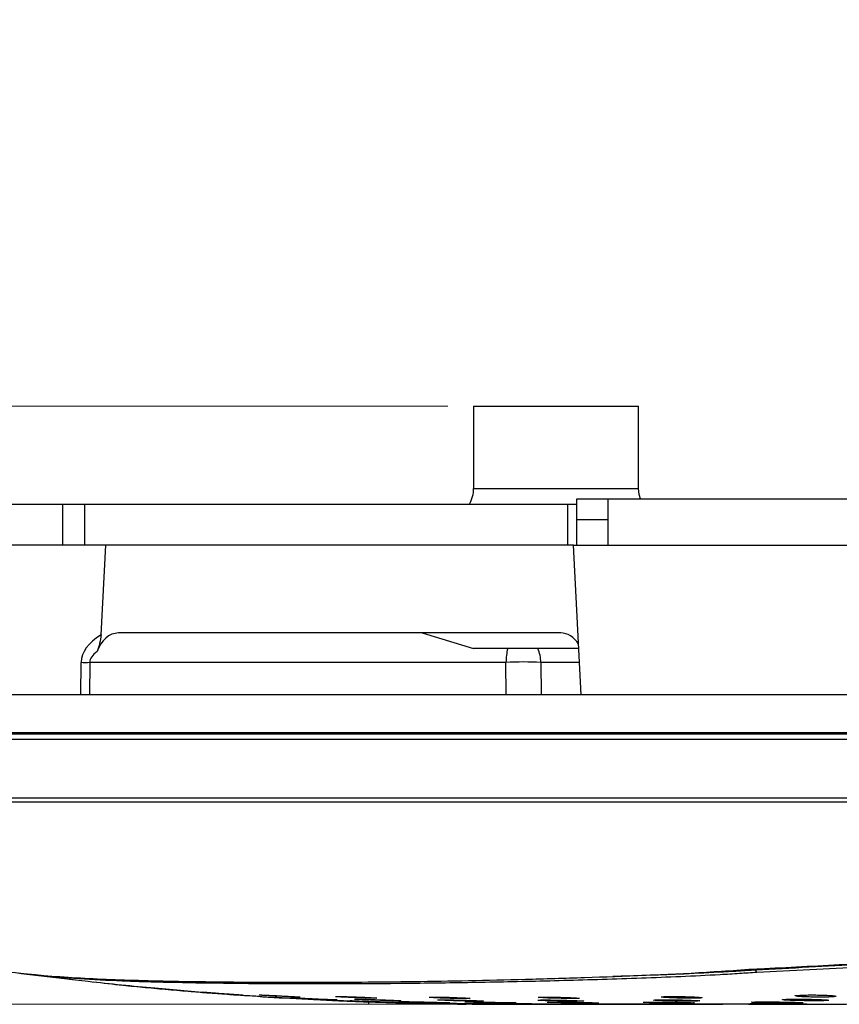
# Model space of a CAD drawing. Header units: millimetres. Extents: x 25 to 1935, y 715 to 2336.
# Tile 42 of 252: x 179 to 195, y 1162 to 1181. Entities that reach past the tile are written whole.
import ezdxf

# ---------------------------------------------------------------- set-up
doc = ezdxf.new("R2010")
doc.units = ezdxf.units.MM
doc.header["$LTSCALE"] = 2
doc.layers.get('0').update_dxf_attribs({"color": 2})
doc.styles.add('FS2312', font='simsun.ttf', dxfattribs={"width": 0.8})
doc.dimstyles.new('STANDARD$0', dxfattribs={"dimtxt": 3.5, "dimasz": 3, "dimexe": 1.5, "dimexo": 0.5, "dimgap": 1.5, "dimtad": 1, "dimdec": 1, "dimlfac": 5, "dimdsep": 46, "dimtxsty": 'FS2312', "dimblk1": 'OPEN', "dimblk2": 'OPEN', "dimsah": 1, "dimcen": 0, "dimclrd": 4, "dimclre": 4, "dimclrt": 4, "dimadec": 0, "dimazin": 0, "dimtfac": 1, "dimtdec": 1, "dimtmove": 1, "dimatfit": 0, "dimldrblk": 'OPEN', "dimfxl": 1, "dimtolj": 1, "dimtzin": 0, "dimlwd": 18, "dimlwe": 18, "dimarcsym": 1})

# ---------------------------------------------------------------- blocks, each defined once
blk = doc.blocks.new('_OPEN')
at = {"color": 0}
for p, q in [((-0.966, 0.259), (0, 0)), ((0, 0), (-1, 0)), ((0, 0), (-0.966, -0.259))]:
    blk.add_line(p, q, dxfattribs=at)
blk = doc.blocks.new('*D37')
at = {"color": 4, "lineweight": 18, "transparency": 16777216}
for p, q in [((187.591, 1173.952), (157.971, 1173.952)), ((159.471, 1170.952), (159.471, 1165.352)), ((209.035, 1162.352), (157.971, 1162.352))]:
    blk.add_line(p, q, dxfattribs=at)
at = {"layer": 'Defpoints', "color": 0, "transparency": 16777216}
for p in [(188.091, 1173.952), (159.471, 1162.352), (209.535, 1162.352)]:
    blk.add_point(p, dxfattribs=at)
at = {"color": 4, "lineweight": 18, "transparency": 16777216, "xscale": 3, "yscale": 3, "zscale": 3}
for p, rotation in [((159.471, 1173.952), 90), ((159.471, 1162.352), 270)]:
    blk.add_blockref('_OPEN', p, dxfattribs=dict(at, rotation=rotation))
at = {"color": 4, "transparency": 16777216, "insert": (156.221, 1168.152), "char_height": 3.5, "attachment_point": 5, "rotation": 90, "style": 'FS2312'}
blk.add_mtext('\\A1;58', dxfattribs=at)
blk = doc.blocks.new('*D41')
at = {"color": 4, "lineweight": 18, "transparency": 16777216}
for p, q in [((174.691, 1172.552), (174.691, 1196.538)), ((344.691, 1172.552), (344.691, 1196.538)), ((177.691, 1195.038), (341.691, 1195.038))]:
    blk.add_line(p, q, dxfattribs=at)
at = {"layer": 'Defpoints', "color": 0, "transparency": 16777216}
for p in [(344.691, 1195.038), (174.691, 1172.052), (344.691, 1172.052)]:
    blk.add_point(p, dxfattribs=at)
at = {"color": 4, "lineweight": 18, "transparency": 16777216, "xscale": 3, "yscale": 3, "zscale": 3, "rotation": 180}
blk.add_blockref('_OPEN', (174.691, 1195.038), dxfattribs=at)
at = {"color": 4, "lineweight": 18, "transparency": 16777216, "xscale": 3, "yscale": 3, "zscale": 3}
blk.add_blockref('_OPEN', (344.691, 1195.038), dxfattribs=at)
at = {"color": 4, "transparency": 16777216, "insert": (259.691, 1198.288), "char_height": 3.5, "attachment_point": 5, "style": 'FS2312'}
blk.add_mtext('\\A1;850', dxfattribs=at)

msp = doc.modelspace()

# ---------------------------------------------------------------- linework, layer by layer
at = {"color": 2, "linetype": 'Continuous', "lineweight": 30}
for p, q in [((188.091, 1173.952), (188.091, 1172.352)), ((188.091, 1173.952), (189.691, 1173.952)), ((189.691, 1173.952), (191.291, 1173.952)), ((191.291, 1172.352), (191.291, 1173.952)), ((188.091, 1172.352), (189.691, 1172.352)), ((189.691, 1172.352), (191.291, 1172.352)), ((190.091, 1171.752), (190.091, 1172.152)), ((190.091, 1172.152), (190.691, 1172.152)), ((190.691, 1172.152), (190.691, 1171.752)), ((190.691, 1172.152), (206.491, 1172.152)), ((175.291, 1172.052), (180.124, 1172.052)), ((180.124, 1171.252), (180.124, 1172.052)), ((180.124, 1172.052), (180.548, 1172.052)), ((180.548, 1172.052), (180.548, 1171.252)), ((180.548, 1172.052), (189.916, 1172.052)), ((189.916, 1171.252), (189.916, 1172.052)), ((189.916, 1172.052), (190.091, 1172.052)), ((190.091, 1171.752), (190.691, 1171.752)), ((190.091, 1171.252), (190.091, 1171.752)), ((190.691, 1171.752), (190.691, 1171.252)), ((180.398, 1171.252), (174.639, 1171.252)), ((180.548, 1171.252), (180.398, 1171.252)), ((189.916, 1171.252), (180.548, 1171.252)), ((180.867, 1169.518), (180.958, 1171.252)), ((190.025, 1171.252), (189.916, 1171.252)), ((190.025, 1171.252), (226.591, 1171.252)), ((190.177, 1168.352), (190.025, 1171.252)), ((189.779, 1169.552), (181.204, 1169.552)), ((187.091, 1169.552), (188.091, 1169.252)), ((190.13, 1169.252), (188.091, 1169.252)), ((180.472, 1168.352), (180.48, 1168.983)), ((180.649, 1168.983), (180.641, 1168.352)), ((188.718, 1168.983), (180.649, 1168.983)), ((188.725, 1168.352), (188.718, 1168.983)), ((190.144, 1168.983), (189.395, 1168.983)), ((189.395, 1168.983), (189.402, 1168.352)), ((346.722, 1168.352), (172.661, 1168.352)), ((172.724, 1167.625), (203.743, 1167.625)), ((203.743, 1167.59), (172.724, 1167.59)), ((203.575, 1167.49), (176.711, 1167.49)), ((203.592, 1166.269), (177.314, 1166.269)), ((177.319, 1166.355), (203.592, 1166.355)), ((179.315, 1162.95), (180.326, 1162.834)), ((193.194, 1163.014), (193.43, 1163.031)), ((193.43, 1163.031), (193.438, 1163.03)), ((193.437, 1163.03), (193.448, 1163.031)), ((193.443, 1163.032), (193.448, 1163.031)), ((186.035, 1162.4), (186.688, 1162.381)), ((186.058, 1162.367), (186.058, 1162.404)), ((187.771, 1162.36), (188.066, 1162.356)), ((188.701, 1162.352), (188.782, 1162.352)), ((188.942, 1162.352), (189.183, 1162.352)), ((190.362, 1162.352), (189.895, 1162.352)), ((190.362, 1162.352), (190.904, 1162.352)), ((191.512, 1162.352), (190.904, 1162.352)), ((191.512, 1162.352), (192.19, 1162.352)), ((192.936, 1162.352), (192.19, 1162.352)), ((193.726, 1162.352), (192.926, 1162.352)), ((194.576, 1162.352), (195.313, 1162.352))]:
    msp.add_line(p, q, dxfattribs=at)
at = {"color": 2, "linetype": 'Continuous', "lineweight": 30, "flags": 128}
for points in [[(191.325, 1172.152), (191.302, 1172.235), (191.291, 1172.352)], [(190.143, 1162.466), (190.105, 1162.464), (190.026, 1162.462), (189.916, 1162.463), (189.787, 1162.465), (189.653, 1162.468), (189.53, 1162.472), (189.43, 1162.477), (189.366, 1162.482), (189.345, 1162.487), (189.369, 1162.49), (189.436, 1162.492), (189.537, 1162.492), (189.662, 1162.491), (189.745, 1162.489), (189.745, 1162.489)]]:
    msp.add_lwpolyline(points, dxfattribs=at)
at = {"color": 2, "linetype": 'Continuous', "lineweight": 30}
for centre, radius, start, end in [((187.491, 1172.352), 0.6, 330, 0), ((189.966, 1168.964), 1.248, 166.6396, 179.0901), ((188.609, 1168.959), 0.786, 1.7781, 21.8822), ((180.564, 1175.994), 7.011, 269.3102, 270.6898), ((189.056, 1160.855), 8.135, 87.6156, 92.3844), ((193.526, 1163.61), 0.588, 272.8604, 273.4964), ((193.615, 1163.02), 0.0598, 177.6847, 237.6834)]:
    msp.add_arc(centre, radius, start, end, dxfattribs=at)
for centre, major_axis, ratio, start_param, end_param in [((182.849, 1168.931), (2.369, -0.058), 0.421461, 2.572095, 3.14696), ((181.204, 1168.952), (0, 0.6), 0.752487, 0, 1.15938), ((189.779, 1168.952), (0, 0.6), 0.752487, 5.408926, 6.283185), ((182.849, 1168.952), (2.2, -0.033), 0.272311, 2.785381, 3.144438)]:
    msp.add_ellipse(centre, major_axis=major_axis, ratio=ratio, start_param=start_param, end_param=end_param, dxfattribs=at)
for points, knots in [([(180.867, 1169.518), (180.864, 1169.46), (180.853, 1169.405), (180.825, 1169.297), (180.807, 1169.244), (180.79, 1169.192)], [0, 0, 0, 0, 0.5, 0.5, 1, 1, 1, 1]), ([(193.443, 1163.032), (193.505, 1163.035), (194.118, 1163.065), (195.282, 1163.127), (196.954, 1163.211), (198.519, 1163.273), (199.96, 1163.316), (201.263, 1163.347), (202.576, 1163.364), (203.673, 1163.37), (204.331, 1163.374), (204.551, 1163.375)], [0, 0, 0, 0, 0.0171891, 0.1718565, 0.3265037, 0.4808484, 0.5962369, 0.7116078, 0.8268581, 0.9421738, 1, 1, 1, 1]), ([(193.562, 1163.023), (194.246, 1163.058), (195.194, 1163.107), (196.287, 1163.163), (197.234, 1163.206), (198.196, 1163.243), (199.168, 1163.273), (200.142, 1163.301), (201.403, 1163.332), (202.677, 1163.345), (203.384, 1163.349), (203.526, 1163.35)], [0, 0, 0, 0, 0.214148, 0.29686, 0.338241, 0.503771, 0.586439, 0.627757, 0.793233, 0.958723, 1, 1, 1, 1]), ([(203.528, 1163.29), (203.387, 1163.29), (202.68, 1163.286), (201.41, 1163.273), (200.152, 1163.243), (199.179, 1163.215), (198.21, 1163.185), (197.25, 1163.149), (196.305, 1163.107), (195.214, 1163.052), (194.266, 1163.004), (193.582, 1162.969)], [0, 0, 0, 0, 0.041323, 0.206693, 0.37209, 0.413414, 0.496069, 0.66147, 0.702798, 0.785465, 1, 1, 1, 1]), ([(178.762, 1163.021), (178.779, 1163.019), (178.82, 1163.014), (179.292, 1162.95), (179.929, 1162.894), (180.791, 1162.843), (181.486, 1162.819), (182.258, 1162.8), (183.098, 1162.788), (183.994, 1162.78), (184.937, 1162.778), (185.917, 1162.783), (186.931, 1162.794), (187.986, 1162.811), (189.086, 1162.836), (190.619, 1162.883), (192.014, 1162.935), (192.999, 1163.001), (193.196, 1163.014)], [0, 0, 0, 0, 0.0047946, 0.0121373, 0.1395257, 0.203247, 0.2670662, 0.3307448, 0.3946926, 0.4583536, 0.5221736, 0.585838, 0.6495303, 0.7133645, 0.7770678, 0.8407711, 0.9681449, 1, 1, 1, 1]), ([(193.583, 1162.969), (193.472, 1162.962), (193.235, 1162.946), (192.743, 1162.917), (191.852, 1162.874), (190.833, 1162.839), (189.838, 1162.81), (188.866, 1162.787), (187.705, 1162.765), (186.386, 1162.75), (185.336, 1162.745), (184.324, 1162.747), (183.359, 1162.754), (182.475, 1162.768), (181.831, 1162.784), (181.23, 1162.802), (180.675, 1162.83), (179.986, 1162.877), (179.556, 1162.924), (179.261, 1162.956)], [0, 0, 0, 0, 0.018283, 0.03903, 0.080518, 0.163486, 0.204973, 0.246465, 0.329491, 0.412484, 0.495457, 0.536933, 0.619925, 0.702941, 0.744429, 0.785917, 0.868907, 0.910388, 1, 1, 1, 1]), ([(190.79, 1162.897), (191.219, 1162.91), (191.902, 1162.932), (192.717, 1162.971), (193.208, 1162.999), (193.444, 1163.015), (193.555, 1163.022)], [0, 0, 0, 0, 0.466856, 0.741718, 0.879051, 1, 1, 1, 1]), ([(193.201, 1163.013), (193.236, 1163.016), (193.314, 1163.021), (193.393, 1163.027), (193.437, 1163.03)], [0, 0, 0, 0, 0.436026, 1, 1, 1, 1]), ([(193.43, 1163.031), (193.432, 1163.031), (193.436, 1163.031), (193.441, 1163.031), (193.443, 1163.032)], [0, 0, 0, 0, 0.463423, 1, 1, 1, 1]), ([(193.562, 1163.023), (193.562, 1163.017), (193.564, 1163.003), (193.568, 1162.987), (193.573, 1162.977), (193.578, 1162.972), (193.58, 1162.97), (193.582, 1162.969)], [0, 0, 0, 0, 0.2271265, 0.4998067, 0.7008061, 0.8381621, 1, 1, 1, 1]), ([(179.645, 1162.916), (179.968, 1162.876), (180.724, 1162.782), (181.854, 1162.671), (182.978, 1162.575), (183.927, 1162.508), (184.705, 1162.462), (185.287, 1162.433), (185.731, 1162.414), (186.087, 1162.4), (186.397, 1162.389), (186.594, 1162.383), (186.691, 1162.38)], [0, 0, 0, 0, 0.134077, 0.313174, 0.468301, 0.599413, 0.706491, 0.789533, 0.841589, 0.887485, 0.944586, 1, 1, 1, 1]), ([(180.71, 1162.79), (180.904, 1162.767), (181.242, 1162.726), (181.728, 1162.68), (182.169, 1162.639), (182.581, 1162.605), (182.887, 1162.579), (183.044, 1162.568), (183.086, 1162.565)], [0, 0, 0, 0, 0.244623, 0.427651, 0.613373, 0.801791, 0.948029, 1, 1, 1, 1]), ([(182.812, 1162.586), (182.812, 1162.587), (182.804, 1162.587), (182.831, 1162.585), (182.895, 1162.58), (182.999, 1162.573), (183.11, 1162.565), (183.183, 1162.56), (183.211, 1162.558)], [0, 0, 0, 0, 0.008238, 0.222104, 0.435972, 0.650249, 0.865079, 1, 1, 1, 1]), ([(183.608, 1162.529), (183.599, 1162.53), (183.579, 1162.531), (183.497, 1162.536), (183.386, 1162.543), (183.254, 1162.553), (183.117, 1162.563), (182.991, 1162.572), (182.888, 1162.58), (182.85, 1162.583), (182.832, 1162.585)], [0, 0, 0, 0, 0.1245362, 0.2490835, 0.373811, 0.498822, 0.624123, 0.7495762, 0.8749413, 1, 1, 1, 1]), ([(183.211, 1162.558), (183.256, 1162.555), (183.346, 1162.548), (183.466, 1162.54), (183.556, 1162.534), (183.607, 1162.53), (183.606, 1162.53), (183.606, 1162.53)], [0, 0, 0, 0, 0.215386, 0.430783, 0.645952, 0.860676, 1, 1, 1, 1]), ([(183.361, 1162.545), (183.471, 1162.537), (183.86, 1162.508), (184.564, 1162.465), (185.159, 1162.437), (185.474, 1162.422)], [0, 0, 0, 0, 0.156419, 0.552756, 1, 1, 1, 1]), ([(183.934, 1162.533), (183.934, 1162.533), (183.926, 1162.534), (183.953, 1162.533), (184.017, 1162.531), (184.121, 1162.527), (184.232, 1162.522), (184.305, 1162.518), (184.333, 1162.516)], [0, 0, 0, 0, 0.007907, 0.222308, 0.436591, 0.650951, 0.865574, 1, 1, 1, 1]), ([(184.73, 1162.492), (184.721, 1162.491), (184.701, 1162.491), (184.619, 1162.494), (184.508, 1162.498), (184.376, 1162.505), (184.239, 1162.512), (184.114, 1162.519), (184.01, 1162.526), (183.973, 1162.529), (183.954, 1162.53)], [0, 0, 0, 0, 0.1247954, 0.2495478, 0.3743489, 0.4992802, 0.6243802, 0.7496046, 0.874853, 1, 1, 1, 1]), ([(184.333, 1162.516), (184.378, 1162.514), (184.468, 1162.509), (184.588, 1162.503), (184.678, 1162.497), (184.728, 1162.493), (184.728, 1162.493), (184.728, 1162.492)], [0, 0, 0, 0, 0.215111, 0.430236, 0.645291, 0.860139, 1, 1, 1, 1]), ([(184.549, 1162.477), (184.549, 1162.477), (184.541, 1162.478), (184.571, 1162.477), (184.643, 1162.474), (184.76, 1162.47), (184.885, 1162.464), (184.967, 1162.461), (184.999, 1162.459)], [0, 0, 0, 0, 0.0075431, 0.2219561, 0.4363168, 0.6507864, 0.8654836, 1, 1, 1, 1]), ([(185.446, 1162.437), (185.435, 1162.437), (185.413, 1162.437), (185.32, 1162.44), (185.195, 1162.444), (185.047, 1162.451), (184.893, 1162.458), (184.752, 1162.465), (184.635, 1162.471), (184.593, 1162.474), (184.572, 1162.475)], [0, 0, 0, 0, 0.124837, 0.2496571, 0.3745213, 0.4994849, 0.6245657, 0.7497383, 0.8749154, 1, 1, 1, 1]), ([(184.999, 1162.459), (185.049, 1162.457), (185.15, 1162.452), (185.286, 1162.446), (185.386, 1162.441), (185.443, 1162.438), (185.443, 1162.437), (185.443, 1162.437)], [0, 0, 0, 0, 0.21502, 0.430038, 0.644982, 0.859762, 1, 1, 1, 1]), ([(186.035, 1162.4), (186.026, 1162.4), (185.999, 1162.401), (185.916, 1162.404), (185.776, 1162.409), (185.611, 1162.416), (185.441, 1162.423), (185.283, 1162.431), (185.157, 1162.436), (185.073, 1162.441), (185.063, 1162.441), (185.059, 1162.441)], [0, 0, 0, 0, 0.0533193, 0.1720167, 0.2907678, 0.4095983, 0.5285146, 0.6474849, 0.7664366, 0.8852967, 1, 1, 1, 1]), ([(185.415, 1162.503), (185.415, 1162.503), (185.408, 1162.504), (185.435, 1162.504), (185.499, 1162.504), (185.603, 1162.502), (185.714, 1162.498), (185.787, 1162.496), (185.815, 1162.495)], [0, 0, 0, 0, 0.007612, 0.222271, 0.436774, 0.651229, 0.865787, 1, 1, 1, 1]), ([(186.212, 1162.472), (186.202, 1162.471), (186.183, 1162.47), (186.101, 1162.471), (185.989, 1162.474), (185.857, 1162.478), (185.721, 1162.483), (185.595, 1162.489), (185.492, 1162.495), (185.454, 1162.498), (185.436, 1162.499)], [0, 0, 0, 0, 0.124929, 0.249788, 0.374642, 0.499552, 0.624564, 0.749677, 0.874842, 1, 1, 1, 1]), ([(185.474, 1162.422), (185.529, 1162.42), (185.641, 1162.415), (185.802, 1162.409), (185.937, 1162.404), (186.025, 1162.4), (186.064, 1162.399), (186.055, 1162.399), (186.053, 1162.399)], [0, 0, 0, 0, 0.190703, 0.384931, 0.579082, 0.773103, 0.96699, 1, 1, 1, 1]), ([(185.674, 1162.419), (185.674, 1162.419), (185.664, 1162.42), (185.698, 1162.419), (185.778, 1162.417), (185.908, 1162.413), (186.047, 1162.409), (186.138, 1162.406), (186.173, 1162.405)], [0, 0, 0, 0, 0.007153, 0.221704, 0.436226, 0.650813, 0.865519, 1, 1, 1, 1]), ([(186.67, 1162.388), (186.658, 1162.388), (186.634, 1162.388), (186.531, 1162.39), (186.391, 1162.394), (186.227, 1162.398), (186.056, 1162.404), (185.899, 1162.409), (185.769, 1162.414), (185.723, 1162.417), (185.699, 1162.418)], [0, 0, 0, 0, 0.124923, 0.249842, 0.374775, 0.499751, 0.624783, 0.749862, 0.874954, 1, 1, 1, 1]), ([(185.783, 1162.451), (185.782, 1162.451), (185.774, 1162.452), (185.804, 1162.452), (185.876, 1162.451), (185.993, 1162.449), (186.118, 1162.445), (186.2, 1162.442), (186.232, 1162.441)], [0, 0, 0, 0, 0.007348, 0.221972, 0.436501, 0.651036, 0.865666, 1, 1, 1, 1]), ([(186.679, 1162.421), (186.668, 1162.421), (186.646, 1162.42), (186.554, 1162.422), (186.428, 1162.424), (186.28, 1162.429), (186.126, 1162.434), (185.985, 1162.439), (185.868, 1162.444), (185.826, 1162.447), (185.805, 1162.448)], [0, 0, 0, 0, 0.124933, 0.249834, 0.37474, 0.499688, 0.624704, 0.749789, 0.874905, 1, 1, 1, 1]), ([(185.815, 1162.495), (185.86, 1162.493), (185.95, 1162.489), (186.07, 1162.483), (186.159, 1162.478), (186.21, 1162.474), (186.21, 1162.473), (186.21, 1162.473)], [0, 0, 0, 0, 0.2149584, 0.4299065, 0.6448814, 0.8597724, 1, 1, 1, 1]), ([(186.173, 1162.405), (186.229, 1162.403), (186.342, 1162.4), (186.492, 1162.395), (186.604, 1162.391), (186.667, 1162.389), (186.667, 1162.389), (186.667, 1162.388)], [0, 0, 0, 0, 0.214872, 0.429746, 0.644581, 0.859337, 1, 1, 1, 1]), ([(186.232, 1162.441), (186.282, 1162.44), (186.384, 1162.436), (186.519, 1162.431), (186.62, 1162.426), (186.677, 1162.423), (186.676, 1162.422), (186.676, 1162.422)], [0, 0, 0, 0, 0.2148981, 0.4298021, 0.644701, 0.8595196, 1, 1, 1, 1]), ([(186.635, 1162.405), (186.635, 1162.405), (186.625, 1162.406), (186.659, 1162.406), (186.739, 1162.405), (186.869, 1162.403), (187.008, 1162.4), (187.099, 1162.398), (187.134, 1162.397)], [0, 0, 0, 0, 0.007078, 0.221729, 0.436332, 0.650949, 0.865617, 1, 1, 1, 1]), ([(187.631, 1162.382), (187.619, 1162.381), (187.595, 1162.381), (187.492, 1162.382), (187.353, 1162.384), (187.188, 1162.388), (187.017, 1162.392), (186.86, 1162.396), (186.731, 1162.4), (186.684, 1162.402), (186.661, 1162.403)], [0, 0, 0, 0, 0.125142, 0.250268, 0.375394, 0.500547, 0.625728, 0.750946, 0.876176, 1, 1, 1, 1]), ([(186.691, 1162.38), (186.69, 1162.38), (186.679, 1162.381), (186.716, 1162.38), (186.803, 1162.378), (186.947, 1162.375), (187.1, 1162.372), (187.2, 1162.37), (187.238, 1162.369)], [0, 0, 0, 0, 0.018011, 0.230239, 0.442461, 0.654724, 0.867039, 1, 1, 1, 1]), ([(186.691, 1162.38), (186.715, 1162.38), (186.886, 1162.374), (187.189, 1162.367), (187.582, 1162.36), (187.836, 1162.357), (187.949, 1162.356)], [0, 0, 0, 0, 0.051464, 0.359667, 0.716493, 1, 1, 1, 1]), ([(187.785, 1162.36), (187.772, 1162.36), (187.745, 1162.36), (187.632, 1162.361), (187.479, 1162.363), (187.297, 1162.366), (187.109, 1162.37), (186.937, 1162.374), (186.794, 1162.377), (186.743, 1162.379), (186.717, 1162.379)], [0, 0, 0, 0, 0.124977, 0.249953, 0.374927, 0.499915, 0.624918, 0.749945, 0.874981, 1, 1, 1, 1]), ([(187.134, 1162.397), (187.19, 1162.395), (187.303, 1162.393), (187.453, 1162.389), (187.565, 1162.385), (187.628, 1162.383), (187.628, 1162.382), (187.628, 1162.382)], [0, 0, 0, 0, 0.214825, 0.429655, 0.644473, 0.859241, 1, 1, 1, 1]), ([(187.23, 1162.489), (187.23, 1162.489), (187.223, 1162.491), (187.25, 1162.492), (187.313, 1162.493), (187.418, 1162.492), (187.529, 1162.49), (187.602, 1162.488), (187.63, 1162.487)], [0, 0, 0, 0, 0.007419, 0.222206, 0.43684, 0.651362, 0.865889, 1, 1, 1, 1]), ([(187.238, 1162.369), (187.3, 1162.368), (187.424, 1162.366), (187.589, 1162.363), (187.712, 1162.361), (187.782, 1162.36), (187.782, 1162.36), (187.781, 1162.36)], [0, 0, 0, 0, 0.214782, 0.429566, 0.644333, 0.859075, 1, 1, 1, 1]), ([(188.027, 1162.464), (188.017, 1162.464), (187.998, 1162.462), (187.915, 1162.462), (187.804, 1162.463), (187.672, 1162.466), (187.536, 1162.471), (187.41, 1162.475), (187.306, 1162.481), (187.269, 1162.484), (187.251, 1162.485)], [0, 0, 0, 0, 0.124995, 0.24992, 0.374808, 0.499711, 0.624679, 0.749729, 0.874852, 1, 1, 1, 1]), ([(187.382, 1162.373), (187.382, 1162.374), (187.371, 1162.374), (187.409, 1162.374), (187.496, 1162.373), (187.639, 1162.371), (187.792, 1162.369), (187.892, 1162.367), (187.931, 1162.367)], [0, 0, 0, 0, 0.006883, 0.221563, 0.436223, 0.650893, 0.865588, 1, 1, 1, 1]), ([(187.388, 1162.438), (187.388, 1162.438), (187.38, 1162.439), (187.41, 1162.44), (187.482, 1162.44), (187.599, 1162.439), (187.724, 1162.436), (187.806, 1162.434), (187.838, 1162.433)], [0, 0, 0, 0, 0.007214, 0.221942, 0.436569, 0.651141, 0.865751, 1, 1, 1, 1]), ([(188.477, 1162.358), (188.464, 1162.358), (188.438, 1162.358), (188.324, 1162.359), (188.171, 1162.36), (187.99, 1162.362), (187.802, 1162.364), (187.629, 1162.367), (187.487, 1162.37), (187.436, 1162.371), (187.41, 1162.372)], [0, 0, 0, 0, 0.124989, 0.249974, 0.374959, 0.49995, 0.62495, 0.749963, 0.874983, 1, 1, 1, 1]), ([(188.285, 1162.414), (188.274, 1162.414), (188.252, 1162.413), (188.159, 1162.413), (188.034, 1162.415), (187.886, 1162.418), (187.732, 1162.421), (187.591, 1162.426), (187.474, 1162.431), (187.432, 1162.433), (187.411, 1162.435)], [0, 0, 0, 0, 0.12498, 0.249924, 0.37485, 0.499801, 0.624791, 0.749828, 0.874909, 1, 1, 1, 1]), ([(187.63, 1162.487), (187.675, 1162.485), (187.765, 1162.482), (187.885, 1162.477), (187.974, 1162.472), (188.025, 1162.468), (188.025, 1162.466), (188.024, 1162.466)], [0, 0, 0, 0, 0.21486, 0.429707, 0.644631, 0.859536, 1, 1, 1, 1]), ([(187.838, 1162.433), (187.888, 1162.432), (187.989, 1162.429), (188.125, 1162.425), (188.225, 1162.42), (188.282, 1162.417), (188.282, 1162.416), (188.282, 1162.415)], [0, 0, 0, 0, 0.214837, 0.429673, 0.644533, 0.859367, 1, 1, 1, 1]), ([(187.924, 1162.397), (187.923, 1162.397), (187.914, 1162.398), (187.948, 1162.399), (188.027, 1162.399), (188.158, 1162.397), (188.297, 1162.395), (188.388, 1162.394), (188.423, 1162.393)], [0, 0, 0, 0, 0.007017, 0.22172, 0.436374, 0.651011, 0.865663, 1, 1, 1, 1]), ([(187.931, 1162.367), (187.993, 1162.366), (188.116, 1162.364), (188.282, 1162.362), (188.405, 1162.36), (188.475, 1162.359), (188.474, 1162.358), (188.474, 1162.358)], [0, 0, 0, 0, 0.2147727, 0.4295475, 0.6443111, 0.8590509, 1, 1, 1, 1]), ([(188.919, 1162.378), (188.907, 1162.378), (188.883, 1162.377), (188.78, 1162.378), (188.641, 1162.379), (188.476, 1162.381), (188.305, 1162.385), (188.149, 1162.388), (188.019, 1162.392), (187.972, 1162.394), (187.949, 1162.395)], [0, 0, 0, 0, 0.1249899, 0.2499573, 0.3749235, 0.4999019, 0.6248982, 0.7499168, 0.8749541, 1, 1, 1, 1]), ([(188.782, 1162.352), (188.715, 1162.352), (188.58, 1162.352), (188.382, 1162.353), (188.217, 1162.354), (188.097, 1162.355), (188.07, 1162.355), (188.057, 1162.355)], [0, 0, 0, 0, 0.2, 0.399994, 0.599992, 0.799995, 1, 1, 1, 1]), ([(188.061, 1162.355), (188.062, 1162.355), (188.063, 1162.355), (188.143, 1162.355), (188.28, 1162.354), (188.462, 1162.353), (188.664, 1162.352), (188.829, 1162.352), (188.916, 1162.352), (188.942, 1162.352)], [0, 0, 0, 0, 0.115303, 0.278117, 0.440938, 0.603759, 0.766586, 0.929408, 1, 1, 1, 1]), ([(188.222, 1162.354), (188.285, 1162.353), (188.412, 1162.352), (188.581, 1162.352), (188.673, 1162.352), (188.701, 1162.352)], [0, 0, 0, 0, 0.4096697, 0.8193445, 1, 1, 1, 1]), ([(188.431, 1162.369), (188.43, 1162.369), (188.42, 1162.37), (188.457, 1162.37), (188.545, 1162.37), (188.688, 1162.369), (188.841, 1162.367), (188.941, 1162.366), (188.98, 1162.366)], [0, 0, 0, 0, 0.006869, 0.221568, 0.436251, 0.650925, 0.865619, 1, 1, 1, 1]), ([(188.423, 1162.393), (188.479, 1162.392), (188.591, 1162.389), (188.741, 1162.386), (188.853, 1162.383), (188.917, 1162.38), (188.916, 1162.379), (188.916, 1162.379)], [0, 0, 0, 0, 0.214797, 0.429596, 0.644399, 0.85918, 1, 1, 1, 1]), ([(189.526, 1162.357), (189.513, 1162.357), (189.486, 1162.357), (189.373, 1162.357), (189.22, 1162.358), (189.039, 1162.359), (188.85, 1162.361), (188.678, 1162.363), (188.535, 1162.366), (188.484, 1162.367), (188.459, 1162.368)], [0, 0, 0, 0, 0.124996, 0.249987, 0.37498, 0.499969, 0.624967, 0.749974, 0.874984, 1, 1, 1, 1]), ([(188.543, 1162.355), (188.542, 1162.355), (188.531, 1162.355), (188.576, 1162.355), (188.678, 1162.354), (188.839, 1162.354), (189.032, 1162.353), (189.237, 1162.352), (189.396, 1162.352), (189.475, 1162.352), (189.499, 1162.352)], [0, 0, 0, 0, 0.0197845, 0.1721427, 0.3245037, 0.476862, 0.6292228, 0.7815867, 0.9339514, 1, 1, 1, 1]), ([(189.183, 1162.352), (189.115, 1162.352), (188.979, 1162.352), (188.793, 1162.353), (188.643, 1162.353), (188.591, 1162.354), (188.565, 1162.354)], [0, 0, 0, 0, 0.249995, 0.499995, 0.749996, 1, 1, 1, 1]), ([(188.98, 1162.366), (189.041, 1162.365), (189.165, 1162.363), (189.33, 1162.361), (189.453, 1162.359), (189.523, 1162.358), (189.523, 1162.358), (189.523, 1162.358)], [0, 0, 0, 0, 0.214761, 0.429531, 0.644291, 0.859042, 1, 1, 1, 1]), ([(189.334, 1162.432), (189.334, 1162.433), (189.326, 1162.434), (189.356, 1162.435), (189.428, 1162.437), (189.545, 1162.436), (189.67, 1162.435), (189.752, 1162.433), (189.783, 1162.433)], [0, 0, 0, 0, 0.007111, 0.221897, 0.436587, 0.65121, 0.865798, 1, 1, 1, 1]), ([(189.346, 1162.354), (189.344, 1162.354), (189.341, 1162.354), (189.41, 1162.354), (189.538, 1162.354), (189.715, 1162.353), (189.916, 1162.353), (190.119, 1162.352), (190.269, 1162.352), (190.34, 1162.352), (190.362, 1162.352)], [0, 0, 0, 0, 0.079299, 0.222403, 0.365512, 0.50862, 0.651726, 0.794836, 0.937945, 1, 1, 1, 1]), ([(189.895, 1162.352), (189.828, 1162.352), (189.694, 1162.352), (189.523, 1162.353), (189.394, 1162.353), (189.361, 1162.354), (189.344, 1162.354)], [0, 0, 0, 0, 0.25, 0.499998, 0.750004, 1, 1, 1, 1]), ([(190.23, 1162.413), (190.22, 1162.413), (190.198, 1162.411), (190.105, 1162.411), (189.98, 1162.411), (189.832, 1162.413), (189.678, 1162.417), (189.537, 1162.42), (189.42, 1162.425), (189.378, 1162.428), (189.357, 1162.429)], [0, 0, 0, 0, 0.1250153, 0.2499856, 0.3749315, 0.4998765, 0.6248453, 0.7498591, 0.8749169, 1, 1, 1, 1]), ([(189.515, 1162.393), (189.515, 1162.393), (189.506, 1162.394), (189.54, 1162.395), (189.619, 1162.396), (189.749, 1162.395), (189.888, 1162.394), (189.979, 1162.392), (190.014, 1162.392)], [0, 0, 0, 0, 0.00697, 0.221703, 0.436386, 0.651043, 0.865691, 1, 1, 1, 1]), ([(190.511, 1162.378), (190.499, 1162.377), (190.475, 1162.376), (190.372, 1162.376), (190.233, 1162.377), (190.068, 1162.378), (189.897, 1162.381), (189.74, 1162.384), (189.611, 1162.387), (189.564, 1162.39), (189.541, 1162.391)], [0, 0, 0, 0, 0.124999, 0.249984, 0.374959, 0.499932, 0.624921, 0.749932, 0.87496, 1, 1, 1, 1]), ([(189.745, 1162.489), (189.79, 1162.488), (189.88, 1162.485), (190, 1162.48), (190.09, 1162.475), (190.141, 1162.471), (190.14, 1162.469), (190.14, 1162.468)], [0, 0, 0, 0, 0.2147661, 0.4295341, 0.6444059, 0.8593342, 1, 1, 1, 1]), ([(189.783, 1162.433), (189.834, 1162.431), (189.935, 1162.429), (190.07, 1162.425), (190.171, 1162.42), (190.228, 1162.417), (190.228, 1162.415), (190.228, 1162.415)], [0, 0, 0, 0, 0.2147895, 0.4295751, 0.6444119, 0.8592531, 1, 1, 1, 1]), ([(189.813, 1162.367), (189.813, 1162.367), (189.802, 1162.368), (189.84, 1162.368), (189.927, 1162.368), (190.07, 1162.368), (190.223, 1162.367), (190.323, 1162.366), (190.362, 1162.365)], [0, 0, 0, 0, 0.006855, 0.221566, 0.436261, 0.650944, 0.865634, 1, 1, 1, 1]), ([(190.908, 1162.357), (190.895, 1162.357), (190.869, 1162.357), (190.755, 1162.357), (190.602, 1162.357), (190.421, 1162.358), (190.233, 1162.359), (190.06, 1162.361), (189.918, 1162.363), (189.867, 1162.365), (189.841, 1162.365)], [0, 0, 0, 0, 0.124993, 0.24999, 0.374987, 0.499981, 0.624979, 0.749981, 0.874986, 1, 1, 1, 1]), ([(190.014, 1162.392), (190.071, 1162.391), (190.183, 1162.389), (190.333, 1162.386), (190.445, 1162.382), (190.509, 1162.38), (190.508, 1162.379), (190.508, 1162.378)], [0, 0, 0, 0, 0.214774, 0.429554, 0.644349, 0.859137, 1, 1, 1, 1]), ([(190.362, 1162.365), (190.424, 1162.365), (190.547, 1162.363), (190.713, 1162.361), (190.836, 1162.359), (190.906, 1162.358), (190.905, 1162.358), (190.905, 1162.357)], [0, 0, 0, 0, 0.214759, 0.429518, 0.644279, 0.859034, 1, 1, 1, 1]), ([(190.904, 1162.352), (190.839, 1162.352), (190.71, 1162.352), (190.557, 1162.352), (190.456, 1162.353), (190.42, 1162.354), (190.453, 1162.354), (190.551, 1162.354), (190.703, 1162.354), (190.892, 1162.353), (191.097, 1162.353), (191.294, 1162.352), (191.432, 1162.352), (191.493, 1162.352), (191.512, 1162.352)], [0, 0, 0, 0, 0.087464, 0.174927, 0.26239, 0.349852, 0.437316, 0.524779, 0.612241, 0.699703, 0.787166, 0.874629, 0.962092, 1, 1, 1, 1]), ([(191.38, 1162.392), (191.38, 1162.392), (191.371, 1162.393), (191.404, 1162.394), (191.484, 1162.396), (191.614, 1162.396), (191.753, 1162.395), (191.844, 1162.394), (191.879, 1162.393)], [0, 0, 0, 0, 0.006932, 0.221688, 0.4364, 0.651072, 0.865719, 1, 1, 1, 1]), ([(192.376, 1162.379), (192.364, 1162.378), (192.34, 1162.377), (192.237, 1162.376), (192.098, 1162.376), (191.933, 1162.377), (191.762, 1162.38), (191.605, 1162.382), (191.476, 1162.386), (191.429, 1162.388), (191.406, 1162.389)], [0, 0, 0, 0, 0.125012, 0.250003, 0.374982, 0.499958, 0.624945, 0.749943, 0.874962, 1, 1, 1, 1]), ([(191.499, 1162.366), (191.499, 1162.366), (191.488, 1162.366), (191.526, 1162.367), (191.613, 1162.368), (191.757, 1162.368), (191.909, 1162.367), (192.01, 1162.366), (192.048, 1162.366)], [0, 0, 0, 0, 0.006849, 0.221564, 0.436266, 0.650958, 0.865642, 1, 1, 1, 1]), ([(192.594, 1162.357), (192.581, 1162.357), (192.555, 1162.357), (192.442, 1162.356), (192.288, 1162.357), (192.107, 1162.357), (191.919, 1162.358), (191.747, 1162.36), (191.604, 1162.362), (191.553, 1162.363), (191.527, 1162.364)], [0, 0, 0, 0, 0.125, 0.249997, 0.374993, 0.499987, 0.624985, 0.749985, 0.874992, 1, 1, 1, 1]), ([(191.58, 1162.433), (191.58, 1162.434), (191.572, 1162.435), (191.602, 1162.437), (191.674, 1162.439), (191.791, 1162.44), (191.916, 1162.439), (191.998, 1162.438), (192.029, 1162.438)], [0, 0, 0, 0, 0.007017, 0.221853, 0.436604, 0.651256, 0.865845, 1, 1, 1, 1]), ([(192.476, 1162.418), (192.466, 1162.417), (192.444, 1162.415), (192.351, 1162.413), (192.226, 1162.413), (192.077, 1162.414), (191.924, 1162.417), (191.783, 1162.421), (191.666, 1162.425), (191.624, 1162.428), (191.603, 1162.429)], [0, 0, 0, 0, 0.125049, 0.250048, 0.375005, 0.499944, 0.624897, 0.749882, 0.874921, 1, 1, 1, 1]), ([(191.725, 1162.495), (191.725, 1162.495), (191.717, 1162.496), (191.744, 1162.499), (191.808, 1162.503), (191.912, 1162.504), (192.023, 1162.504), (192.096, 1162.503), (192.124, 1162.503)], [0, 0, 0, 0, 0.007028, 0.222022, 0.436869, 0.651537, 0.866044, 1, 1, 1, 1]), ([(192.521, 1162.478), (192.512, 1162.477), (192.493, 1162.474), (192.41, 1162.471), (192.299, 1162.47), (192.167, 1162.471), (192.03, 1162.474), (191.905, 1162.478), (191.801, 1162.484), (191.764, 1162.487), (191.745, 1162.489)], [0, 0, 0, 0, 0.125135, 0.25017, 0.375107, 0.499987, 0.624873, 0.74982, 0.874864, 1, 1, 1, 1]), ([(191.807, 1162.353), (191.805, 1162.353), (191.798, 1162.354), (191.857, 1162.354), (191.977, 1162.354), (192.148, 1162.354), (192.347, 1162.353), (192.551, 1162.353), (192.738, 1162.352), (192.861, 1162.352), (192.911, 1162.352), (192.926, 1162.352)], [0, 0, 0, 0, 0.051054, 0.178714, 0.306369, 0.434025, 0.561681, 0.689339, 0.816997, 0.944654, 1, 1, 1, 1]), ([(192.19, 1162.352), (192.129, 1162.352), (192.008, 1162.352), (191.872, 1162.352), (191.832, 1162.353), (191.812, 1162.353)], [0, 0, 0, 0, 0.333341, 0.666672, 1, 1, 1, 1]), ([(191.879, 1162.393), (191.936, 1162.392), (192.048, 1162.391), (192.198, 1162.387), (192.31, 1162.384), (192.374, 1162.381), (192.373, 1162.38), (192.373, 1162.379)], [0, 0, 0, 0, 0.214757, 0.429518, 0.644301, 0.859095, 1, 1, 1, 1]), ([(192.029, 1162.438), (192.08, 1162.437), (192.181, 1162.435), (192.316, 1162.43), (192.417, 1162.426), (192.474, 1162.422), (192.474, 1162.42), (192.474, 1162.419)], [0, 0, 0, 0, 0.214734, 0.429467, 0.644276, 0.859131, 1, 1, 1, 1]), ([(192.048, 1162.366), (192.11, 1162.365), (192.234, 1162.364), (192.399, 1162.362), (192.522, 1162.36), (192.592, 1162.359), (192.591, 1162.358), (192.591, 1162.358)], [0, 0, 0, 0, 0.21475, 0.429511, 0.644268, 0.859025, 1, 1, 1, 1]), ([(192.124, 1162.503), (192.169, 1162.502), (192.259, 1162.499), (192.379, 1162.495), (192.469, 1162.489), (192.52, 1162.484), (192.519, 1162.481), (192.519, 1162.48)], [0, 0, 0, 0, 0.214654, 0.4293, 0.6441, 0.859048, 1, 1, 1, 1]), ([(193.726, 1162.352), (193.67, 1162.352), (193.559, 1162.352), (193.447, 1162.352), (193.425, 1162.353), (193.415, 1162.353)], [0, 0, 0, 0, 0.333336, 0.666667, 1, 1, 1, 1]), ([(193.418, 1162.353), (193.421, 1162.353), (193.426, 1162.353), (193.515, 1162.354), (193.659, 1162.354), (193.844, 1162.354), (194.048, 1162.353), (194.248, 1162.353), (194.421, 1162.352), (194.527, 1162.352), (194.564, 1162.352), (194.576, 1162.352)], [0, 0, 0, 0, 0.099859, 0.220951, 0.342043, 0.463134, 0.584224, 0.705317, 0.826409, 0.947502, 1, 1, 1, 1]), ([(193.453, 1162.365), (193.453, 1162.365), (193.442, 1162.366), (193.48, 1162.367), (193.567, 1162.368), (193.71, 1162.368), (193.863, 1162.368), (193.963, 1162.367), (194.002, 1162.367)], [0, 0, 0, 0, 0.0068416, 0.2215641, 0.4362778, 0.650975, 0.8656577, 1, 1, 1, 1]), ([(193.483, 1162.393), (193.483, 1162.393), (193.473, 1162.394), (193.507, 1162.396), (193.587, 1162.398), (193.717, 1162.399), (193.856, 1162.399), (193.947, 1162.398), (193.982, 1162.397)], [0, 0, 0, 0, 0.006894, 0.221671, 0.436415, 0.651102, 0.865749, 1, 1, 1, 1]), ([(194.548, 1162.358), (194.535, 1162.358), (194.509, 1162.357), (194.395, 1162.357), (194.242, 1162.357), (194.061, 1162.357), (193.873, 1162.358), (193.7, 1162.359), (193.558, 1162.361), (193.507, 1162.363), (193.481, 1162.363)], [0, 0, 0, 0, 0.125005, 0.250002, 0.374995, 0.499993, 0.624991, 0.749988, 0.874992, 1, 1, 1, 1]), ([(194.479, 1162.382), (194.467, 1162.381), (194.443, 1162.379), (194.34, 1162.378), (194.201, 1162.378), (194.036, 1162.378), (193.865, 1162.38), (193.708, 1162.383), (193.578, 1162.386), (193.532, 1162.388), (193.509, 1162.39)], [0, 0, 0, 0, 0.125025, 0.25003, 0.375009, 0.499984, 0.624964, 0.749955, 0.874966, 1, 1, 1, 1]), ([(193.982, 1162.397), (194.038, 1162.397), (194.151, 1162.395), (194.301, 1162.392), (194.413, 1162.388), (194.476, 1162.385), (194.476, 1162.383), (194.476, 1162.383)], [0, 0, 0, 0, 0.214738, 0.429472, 0.644241, 0.859044, 1, 1, 1, 1]), ([(194.002, 1162.367), (194.064, 1162.366), (194.187, 1162.365), (194.353, 1162.363), (194.476, 1162.361), (194.546, 1162.36), (194.545, 1162.359), (194.545, 1162.359)], [0, 0, 0, 0, 0.214754, 0.429503, 0.64426, 0.859018, 1, 1, 1, 1]), ([(194.081, 1162.441), (194.08, 1162.441), (194.072, 1162.443), (194.102, 1162.446), (194.174, 1162.45), (194.291, 1162.452), (194.416, 1162.452), (194.498, 1162.451), (194.53, 1162.451)], [0, 0, 0, 0, 0.006847, 0.221759, 0.436597, 0.651311, 0.8659, 1, 1, 1, 1]), ([(194.977, 1162.429), (194.966, 1162.427), (194.944, 1162.424), (194.852, 1162.422), (194.726, 1162.42), (194.578, 1162.421), (194.424, 1162.423), (194.283, 1162.427), (194.166, 1162.431), (194.125, 1162.435), (194.104, 1162.436)], [0, 0, 0, 0, 0.1251059, 0.2501477, 0.3751176, 0.5000497, 0.6249666, 0.7499212, 0.8749267, 1, 1, 1, 1]), ([(194.324, 1162.516), (194.324, 1162.517), (194.317, 1162.519), (194.344, 1162.523), (194.407, 1162.529), (194.512, 1162.532), (194.623, 1162.534), (194.696, 1162.533), (194.724, 1162.533)], [0, 0, 0, 0, 0.006567, 0.221725, 0.436794, 0.651619, 0.866133, 1, 1, 1, 1]), ([(195.121, 1162.504), (195.111, 1162.502), (195.092, 1162.498), (195.01, 1162.494), (194.898, 1162.491), (194.766, 1162.491), (194.63, 1162.493), (194.505, 1162.497), (194.401, 1162.503), (194.364, 1162.507), (194.345, 1162.51)], [0, 0, 0, 0, 0.125275, 0.250429, 0.375416, 0.500274, 0.625077, 0.749925, 0.87489, 1, 1, 1, 1]), ([(194.53, 1162.451), (194.58, 1162.45), (194.681, 1162.449), (194.817, 1162.444), (194.917, 1162.439), (194.975, 1162.434), (194.974, 1162.431), (194.974, 1162.43)], [0, 0, 0, 0, 0.214648, 0.429289, 0.64404, 0.858916, 1, 1, 1, 1]), ([(194.724, 1162.533), (194.769, 1162.532), (194.858, 1162.53), (194.978, 1162.525), (195.068, 1162.519), (195.119, 1162.512), (195.119, 1162.508), (195.119, 1162.507)], [0, 0, 0, 0, 0.214437, 0.428864, 0.643509, 0.858467, 1, 1, 1, 1]), ([(189.499, 1162.352), (189.57, 1162.352), (189.693, 1162.352), (189.835, 1162.352), (189.895, 1162.352)], [0, 0, 0, 0, 0.577617, 1, 1, 1, 1])]:
    msp.add_open_spline(points, degree=3, knots=knots, dxfattribs=at)

# ---------------------------------------------------------------- dimensions: what is measured, and where the dimension line sits
dim = msp.add_linear_dim(base=(344.691, 1195.038), p1=(174.691, 1172.052), p2=(344.691, 1172.052), dimstyle='STANDARD$0')
dim.commit()
dim.dimension.update_dxf_attribs({"geometry": '*D41', "text_midpoint": (259.691, 1198.288)})
dim = msp.add_linear_dim(base=(159.471, 1162.352), p1=(188.091, 1173.952), p2=(209.535, 1162.352), angle=90, dimstyle='STANDARD$0')
dim.commit()
dim.dimension.update_dxf_attribs({"geometry": '*D37', "text_midpoint": (156.221, 1168.152)})

doc.saveas('drawing.dxf')
